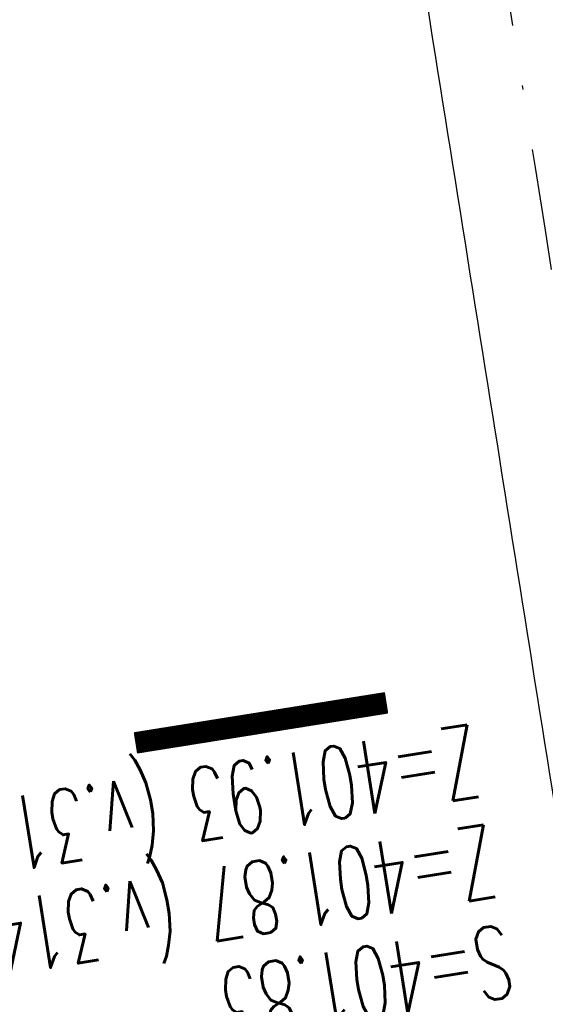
# Model space of a CAD drawing. Extents: x 447882 to 448688, y 437766 to 439043.
# Tile 39 of 50: x 448112 to 448125, y 438904 to 438928. Entities that reach past the tile are written whole.
import ezdxf

# ---------------------------------------------------------------- set-up
doc = ezdxf.new("R2010")
doc.units = 0
doc.header["$LTSCALE"] = 2
doc.header["$MEASUREMENT"] = 0
doc.linetypes.add('AUSGEZOGEN', pattern=[0])
doc.linetypes.add('STRICHPT-X3', pattern=[3, 1.5, -0.75, 0, -0.75])
doc.layers.get('0').update_dxf_attribs({"linetype": 'AUSGEZOGEN'})
for name, color, linetype in [('ACHSE', 250, 'STRICHPT-X3'), ('FBR', 8, 'CONTINUOUS'), ('GEF', 7, 'CONTINUOUS'), ('SCHACHTNR', 6, 'CONTINUOUS'), ('SCHLITZRINNE', 8, 'AUSGEZOGEN')]:
    doc.layers.add(name, color=color, linetype=linetype)
doc.styles.add('ROMANS', font='romans.shx', dxfattribs={"width": 0.8})

# ---------------------------------------------------------------- blocks, each defined once
blk = doc.blocks.new('*X41')
at = {"color": 0}
for p, q in [((75.476, 275.596), (75.966, 276.086)), ((75.476, 275.605), (75.957, 276.086)), ((75.476, 275.614), (75.948, 276.086)), ((75.476, 275.622), (75.939, 276.086)), ((75.476, 275.631), (75.93, 276.086)), ((75.476, 275.64), (75.921, 276.086)), ((75.476, 275.649), (75.913, 276.086)), ((75.476, 275.658), (75.904, 276.086)), ((75.476, 275.667), (75.895, 276.086)), ((75.476, 275.675), (75.886, 276.086)), ((75.476, 275.684), (75.877, 276.086)), ((75.476, 275.693), (75.868, 276.086)), ((75.476, 275.702), (75.86, 276.086)), ((75.476, 275.711), (75.851, 276.086)), ((75.476, 275.72), (75.842, 276.086)), ((75.476, 275.728), (75.833, 276.086)), ((75.476, 275.737), (75.824, 276.086)), ((75.476, 275.746), (75.815, 276.086)), ((75.476, 275.755), (75.807, 276.086)), ((75.476, 275.764), (75.798, 276.086)), ((75.476, 275.773), (75.789, 276.086)), ((75.476, 275.781), (75.78, 276.086)), ((75.476, 275.79), (75.771, 276.086)), ((75.476, 275.799), (75.762, 276.086)), ((75.476, 275.808), (75.754, 276.086)), ((75.476, 275.817), (75.745, 276.086)), ((75.476, 275.826), (75.736, 276.086)), ((75.476, 275.834), (75.727, 276.086)), ((75.476, 275.843), (75.718, 276.086)), ((75.476, 275.852), (75.709, 276.086)), ((75.476, 275.861), (75.7, 276.086)), ((75.476, 275.87), (75.692, 276.086)), ((75.476, 275.879), (75.683, 276.086)), ((75.476, 275.888), (75.674, 276.086)), ((75.476, 275.896), (75.665, 276.086)), ((75.476, 275.905), (75.656, 276.086)), ((75.476, 275.914), (75.647, 276.086)), ((75.476, 275.923), (75.639, 276.086)), ((75.476, 275.932), (75.63, 276.086)), ((75.476, 275.941), (75.621, 276.086)), ((75.476, 275.949), (75.612, 276.086)), ((75.476, 275.958), (75.603, 276.086)), ((75.476, 275.967), (75.594, 276.086)), ((75.476, 275.976), (75.586, 276.086)), ((75.476, 275.985), (75.577, 276.086)), ((75.476, 275.994), (75.568, 276.086)), ((75.476, 276.002), (75.559, 276.086)), ((75.476, 276.011), (75.55, 276.086)), ((75.476, 276.02), (75.541, 276.086)), ((75.476, 276.029), (75.533, 276.086)), ((75.476, 276.038), (75.524, 276.086)), ((75.476, 276.047), (75.515, 276.086)), ((75.476, 276.055), (75.506, 276.086)), ((75.476, 276.064), (75.497, 276.086)), ((75.476, 276.073), (75.488, 276.086)), ((75.476, 275.587), (75.973, 276.084)), ((75.476, 275.578), (75.973, 276.075)), ((75.476, 275.569), (75.973, 276.067)), ((75.476, 275.56), (75.973, 276.058)), ((75.476, 275.552), (75.973, 276.049)), ((75.476, 275.543), (75.973, 276.04)), ((75.476, 275.534), (75.973, 276.031)), ((75.476, 275.525), (75.973, 276.022)), ((75.476, 275.516), (75.973, 276.014)), ((75.476, 275.507), (75.973, 276.005)), ((75.476, 275.499), (75.973, 275.996)), ((75.476, 275.49), (75.973, 275.987)), ((75.476, 275.481), (75.973, 275.978)), ((75.476, 275.472), (75.973, 275.969)), ((75.476, 275.463), (75.973, 275.961)), ((75.476, 275.454), (75.973, 275.952)), ((75.476, 275.446), (75.973, 275.943)), ((75.476, 275.437), (75.973, 275.934)), ((75.476, 275.428), (75.973, 275.925)), ((75.476, 275.419), (75.973, 275.916)), ((75.476, 275.41), (75.973, 275.907)), ((75.476, 275.401), (75.973, 275.899)), ((75.476, 275.393), (75.973, 275.89)), ((75.476, 275.384), (75.973, 275.881)), ((75.476, 275.375), (75.973, 275.872)), ((75.476, 275.366), (75.973, 275.863)), ((75.476, 275.357), (75.973, 275.854)), ((75.476, 275.348), (75.973, 275.846)), ((75.476, 275.34), (75.973, 275.837)), ((75.476, 275.331), (75.973, 275.828)), ((75.476, 275.322), (75.973, 275.819)), ((75.476, 275.313), (75.973, 275.81)), ((75.476, 275.304), (75.973, 275.801)), ((75.476, 275.295), (75.973, 275.793)), ((75.476, 275.286), (75.973, 275.784)), ((75.476, 275.278), (75.973, 275.775)), ((75.476, 275.269), (75.973, 275.766)), ((75.476, 275.26), (75.973, 275.757)), ((75.476, 275.251), (75.973, 275.748)), ((75.476, 275.242), (75.973, 275.74)), ((75.476, 275.233), (75.973, 275.731)), ((75.476, 275.225), (75.973, 275.722)), ((75.476, 275.216), (75.973, 275.713)), ((75.476, 275.207), (75.973, 275.704)), ((75.476, 275.198), (75.973, 275.695)), ((75.476, 275.189), (75.973, 275.687)), ((75.476, 275.18), (75.973, 275.678)), ((75.476, 275.172), (75.973, 275.669)), ((75.476, 275.163), (75.973, 275.66)), ((75.476, 275.154), (75.973, 275.651)), ((75.476, 275.145), (75.973, 275.642)), ((75.476, 275.136), (75.973, 275.633)), ((75.476, 275.127), (75.973, 275.625)), ((75.476, 275.119), (75.973, 275.616)), ((75.476, 275.11), (75.973, 275.607)), ((75.476, 275.101), (75.973, 275.598)), ((75.476, 275.092), (75.973, 275.589)), ((75.476, 275.083), (75.973, 275.58)), ((75.476, 275.074), (75.973, 275.572)), ((75.476, 275.066), (75.973, 275.563)), ((75.476, 275.057), (75.973, 275.554)), ((75.476, 275.048), (75.973, 275.545)), ((75.476, 275.039), (75.973, 275.536)), ((75.476, 275.03), (75.973, 275.527)), ((75.476, 275.021), (75.973, 275.519)), ((75.476, 275.012), (75.973, 275.51)), ((75.476, 275.004), (75.973, 275.501)), ((75.476, 274.995), (75.973, 275.492)), ((75.476, 274.986), (75.973, 275.483)), ((75.476, 274.977), (75.973, 275.474)), ((75.476, 274.968), (75.973, 275.466)), ((75.476, 274.959), (75.973, 275.457)), ((75.476, 274.951), (75.973, 275.448)), ((75.476, 274.942), (75.973, 275.439)), ((75.476, 274.933), (75.973, 275.43)), ((75.476, 274.924), (75.973, 275.421)), ((75.476, 274.915), (75.973, 275.413)), ((75.476, 274.906), (75.973, 275.404)), ((75.476, 274.898), (75.973, 275.395)), ((75.476, 274.889), (75.973, 275.386)), ((75.476, 274.88), (75.973, 275.377)), ((75.476, 274.871), (75.973, 275.368)), ((75.476, 274.862), (75.973, 275.359)), ((75.476, 274.853), (75.973, 275.351)), ((75.476, 274.845), (75.973, 275.342)), ((75.476, 274.836), (75.973, 275.333)), ((75.476, 274.827), (75.973, 275.324)), ((75.476, 274.818), (75.973, 275.315)), ((75.476, 274.809), (75.973, 275.306)), ((75.476, 274.8), (75.973, 275.298)), ((75.476, 274.792), (75.973, 275.289)), ((75.476, 274.783), (75.973, 275.28)), ((75.476, 274.774), (75.973, 275.271)), ((75.476, 274.765), (75.973, 275.262)), ((75.476, 274.756), (75.973, 275.253)), ((75.476, 274.747), (75.973, 275.245)), ((75.476, 274.738), (75.973, 275.236)), ((75.476, 274.73), (75.973, 275.227)), ((75.476, 274.721), (75.973, 275.218)), ((75.476, 274.712), (75.973, 275.209)), ((75.476, 274.703), (75.973, 275.2)), ((75.476, 274.694), (75.973, 275.192)), ((75.476, 274.685), (75.973, 275.183)), ((75.476, 274.677), (75.973, 275.174)), ((75.476, 274.668), (75.973, 275.165)), ((75.476, 274.659), (75.973, 275.156)), ((75.476, 274.65), (75.973, 275.147)), ((75.476, 274.641), (75.973, 275.139)), ((75.476, 274.632), (75.973, 275.13)), ((75.476, 274.624), (75.973, 275.121)), ((75.476, 274.615), (75.973, 275.112)), ((75.476, 274.606), (75.973, 275.103)), ((75.476, 274.597), (75.973, 275.094)), ((75.476, 274.588), (75.973, 275.085)), ((75.476, 274.579), (75.973, 275.077)), ((75.476, 274.571), (75.973, 275.068)), ((75.476, 274.562), (75.973, 275.059)), ((75.476, 274.553), (75.973, 275.05)), ((75.476, 274.544), (75.973, 275.041)), ((75.476, 274.535), (75.973, 275.032)), ((75.476, 274.526), (75.973, 275.024)), ((75.476, 274.518), (75.973, 275.015)), ((75.476, 274.509), (75.973, 275.006)), ((75.476, 274.5), (75.973, 274.997)), ((75.476, 274.491), (75.973, 274.988)), ((75.476, 274.482), (75.973, 274.979)), ((75.476, 274.473), (75.973, 274.971)), ((75.476, 274.464), (75.973, 274.962)), ((75.476, 274.456), (75.973, 274.953)), ((75.476, 274.447), (75.973, 274.944)), ((75.476, 274.438), (75.973, 274.935)), ((75.476, 274.429), (75.973, 274.926)), ((75.476, 274.42), (75.973, 274.918)), ((75.476, 274.411), (75.973, 274.909)), ((75.476, 274.403), (75.973, 274.9)), ((75.476, 274.394), (75.973, 274.891)), ((75.476, 274.385), (75.973, 274.882)), ((75.476, 274.376), (75.973, 274.873)), ((75.476, 274.367), (75.973, 274.865)), ((75.476, 274.358), (75.973, 274.856)), ((75.476, 274.35), (75.973, 274.847)), ((75.476, 274.341), (75.973, 274.838)), ((75.476, 274.332), (75.973, 274.829)), ((75.476, 274.323), (75.973, 274.82)), ((75.476, 274.314), (75.973, 274.811)), ((75.476, 274.305), (75.973, 274.803)), ((75.476, 274.297), (75.973, 274.794)), ((75.476, 274.288), (75.973, 274.785)), ((75.476, 274.279), (75.973, 274.776)), ((75.476, 274.27), (75.973, 274.767)), ((75.476, 274.261), (75.973, 274.758)), ((75.476, 274.252), (75.973, 274.75)), ((75.476, 274.243), (75.973, 274.741)), ((75.476, 274.235), (75.973, 274.732)), ((75.476, 274.226), (75.973, 274.723)), ((75.476, 274.217), (75.973, 274.714)), ((75.476, 274.208), (75.973, 274.705)), ((75.476, 274.199), (75.973, 274.697)), ((75.476, 274.19), (75.973, 274.688)), ((75.476, 274.182), (75.973, 274.679)), ((75.476, 274.173), (75.973, 274.67)), ((75.476, 274.164), (75.973, 274.661)), ((75.476, 274.155), (75.973, 274.652)), ((75.476, 274.146), (75.973, 274.644)), ((75.476, 274.137), (75.973, 274.635)), ((75.476, 274.129), (75.973, 274.626)), ((75.476, 274.12), (75.973, 274.617)), ((75.476, 274.111), (75.973, 274.608)), ((75.476, 274.102), (75.973, 274.599)), ((75.476, 274.093), (75.973, 274.59)), ((75.476, 274.084), (75.973, 274.582)), ((75.476, 274.076), (75.973, 274.573)), ((75.476, 274.067), (75.973, 274.564)), ((75.476, 274.058), (75.973, 274.555)), ((75.476, 274.049), (75.973, 274.546)), ((75.476, 274.04), (75.973, 274.537)), ((75.476, 274.031), (75.973, 274.529)), ((75.476, 274.023), (75.973, 274.52)), ((75.476, 274.014), (75.973, 274.511)), ((75.476, 274.005), (75.973, 274.502)), ((75.476, 273.996), (75.973, 274.493)), ((75.476, 273.987), (75.973, 274.484)), ((75.476, 273.978), (75.973, 274.476)), ((75.476, 273.969), (75.973, 274.467)), ((75.476, 273.961), (75.973, 274.458)), ((75.476, 273.952), (75.973, 274.449)), ((75.476, 273.943), (75.973, 274.44)), ((75.476, 273.934), (75.973, 274.431)), ((75.476, 273.925), (75.973, 274.423)), ((75.476, 273.916), (75.973, 274.414)), ((75.476, 273.908), (75.973, 274.405)), ((75.476, 273.899), (75.973, 274.396)), ((75.476, 273.89), (75.973, 274.387)), ((75.476, 273.881), (75.973, 274.378)), ((75.476, 273.872), (75.973, 274.37)), ((75.476, 273.863), (75.973, 274.361)), ((75.476, 273.855), (75.973, 274.352)), ((75.476, 273.846), (75.973, 274.343)), ((75.476, 273.837), (75.973, 274.334)), ((75.476, 273.828), (75.973, 274.325)), ((75.476, 273.819), (75.973, 274.316)), ((75.476, 273.81), (75.973, 274.308)), ((75.476, 273.802), (75.973, 274.299)), ((75.476, 273.793), (75.973, 274.29)), ((75.476, 273.784), (75.973, 274.281)), ((75.476, 273.775), (75.973, 274.272)), ((75.476, 273.766), (75.973, 274.263)), ((75.476, 273.757), (75.973, 274.255)), ((75.476, 273.749), (75.973, 274.246)), ((75.476, 273.74), (75.973, 274.237)), ((75.476, 273.731), (75.973, 274.228)), ((75.476, 273.722), (75.973, 274.219)), ((75.476, 273.713), (75.973, 274.21)), ((75.476, 273.704), (75.973, 274.202)), ((75.476, 273.695), (75.973, 274.193)), ((75.476, 273.687), (75.973, 274.184)), ((75.476, 273.678), (75.973, 274.175)), ((75.476, 273.669), (75.973, 274.166)), ((75.476, 273.66), (75.973, 274.157)), ((75.476, 273.651), (75.973, 274.149)), ((75.476, 273.642), (75.973, 274.14)), ((75.476, 273.634), (75.973, 274.131)), ((75.476, 273.625), (75.973, 274.122)), ((75.476, 273.616), (75.973, 274.113)), ((75.476, 273.607), (75.973, 274.104)), ((75.476, 273.598), (75.973, 274.096)), ((75.476, 273.589), (75.973, 274.087)), ((75.476, 273.581), (75.973, 274.078)), ((75.476, 273.572), (75.973, 274.069)), ((75.476, 273.563), (75.973, 274.06)), ((75.476, 273.554), (75.973, 274.051)), ((75.476, 273.545), (75.973, 274.042)), ((75.476, 273.536), (75.973, 274.034)), ((75.476, 273.528), (75.973, 274.025)), ((75.476, 273.519), (75.973, 274.016)), ((75.476, 273.51), (75.973, 274.007)), ((75.476, 273.501), (75.973, 273.998)), ((75.476, 273.492), (75.973, 273.989)), ((75.476, 273.483), (75.973, 273.981)), ((75.476, 273.475), (75.973, 273.972)), ((75.476, 273.466), (75.973, 273.963)), ((75.476, 273.457), (75.973, 273.954)), ((75.476, 273.448), (75.973, 273.945)), ((75.476, 273.439), (75.973, 273.936)), ((75.476, 273.43), (75.973, 273.928)), ((75.476, 273.421), (75.973, 273.919)), ((75.476, 273.413), (75.973, 273.91)), ((75.476, 273.404), (75.973, 273.901)), ((75.476, 273.395), (75.973, 273.892)), ((75.476, 273.386), (75.973, 273.883)), ((75.476, 273.377), (75.973, 273.875)), ((75.476, 273.368), (75.973, 273.866)), ((75.476, 273.36), (75.973, 273.857)), ((75.476, 273.351), (75.973, 273.848)), ((75.476, 273.342), (75.973, 273.839)), ((75.476, 273.333), (75.973, 273.83)), ((75.476, 273.324), (75.973, 273.822)), ((75.476, 273.315), (75.973, 273.813)), ((75.476, 273.307), (75.973, 273.804)), ((75.476, 273.298), (75.973, 273.795)), ((75.476, 273.289), (75.973, 273.786)), ((75.476, 273.28), (75.973, 273.777)), ((75.476, 273.271), (75.973, 273.768)), ((75.476, 273.262), (75.973, 273.76)), ((75.476, 273.254), (75.973, 273.751)), ((75.476, 273.245), (75.973, 273.742)), ((75.476, 273.236), (75.973, 273.733)), ((75.476, 273.227), (75.973, 273.724)), ((75.476, 273.218), (75.973, 273.715)), ((75.476, 273.209), (75.973, 273.707)), ((75.476, 273.201), (75.973, 273.698)), ((75.476, 273.192), (75.973, 273.689)), ((75.476, 273.183), (75.973, 273.68)), ((75.476, 273.174), (75.973, 273.671)), ((75.476, 273.165), (75.973, 273.662)), ((75.476, 273.156), (75.973, 273.654)), ((75.476, 273.147), (75.973, 273.645)), ((75.476, 273.139), (75.973, 273.636)), ((75.476, 273.13), (75.973, 273.627)), ((75.476, 273.121), (75.973, 273.618)), ((75.476, 273.112), (75.973, 273.609)), ((75.476, 273.103), (75.973, 273.601)), ((75.476, 273.094), (75.973, 273.592)), ((75.476, 273.086), (75.973, 273.583)), ((75.476, 273.077), (75.973, 273.574)), ((75.476, 273.068), (75.973, 273.565)), ((75.476, 273.059), (75.973, 273.556)), ((75.476, 273.05), (75.973, 273.548)), ((75.476, 273.041), (75.973, 273.539)), ((75.476, 273.033), (75.973, 273.53)), ((75.476, 273.024), (75.973, 273.521)), ((75.476, 273.015), (75.973, 273.512)), ((75.476, 273.006), (75.973, 273.503)), ((75.476, 272.997), (75.973, 273.494)), ((75.476, 272.988), (75.973, 273.486)), ((75.476, 272.98), (75.973, 273.477)), ((75.476, 272.971), (75.973, 273.468)), ((75.476, 272.962), (75.973, 273.459)), ((75.476, 272.953), (75.973, 273.45)), ((75.476, 272.944), (75.973, 273.441)), ((75.476, 272.935), (75.973, 273.433)), ((75.476, 272.927), (75.973, 273.424)), ((75.476, 272.918), (75.973, 273.415)), ((75.476, 272.909), (75.973, 273.406)), ((75.476, 272.9), (75.973, 273.397)), ((75.476, 272.891), (75.973, 273.388)), ((75.476, 272.882), (75.973, 273.38)), ((75.476, 272.873), (75.973, 273.371)), ((75.476, 272.865), (75.973, 273.362)), ((75.476, 272.856), (75.973, 273.353)), ((75.476, 272.847), (75.973, 273.344)), ((75.476, 272.838), (75.973, 273.335)), ((75.476, 272.829), (75.973, 273.327)), ((75.476, 272.82), (75.973, 273.318)), ((75.476, 272.812), (75.973, 273.309)), ((75.476, 272.803), (75.973, 273.3)), ((75.476, 272.794), (75.973, 273.291)), ((75.476, 272.785), (75.973, 273.282)), ((75.476, 272.776), (75.973, 273.274)), ((75.476, 272.767), (75.973, 273.265)), ((75.476, 272.759), (75.973, 273.256)), ((75.476, 272.75), (75.973, 273.247)), ((75.476, 272.741), (75.973, 273.238)), ((75.476, 272.732), (75.973, 273.229)), ((75.476, 272.723), (75.973, 273.22)), ((75.476, 272.714), (75.973, 273.212)), ((75.476, 272.706), (75.973, 273.203)), ((75.476, 272.697), (75.973, 273.194)), ((75.476, 272.688), (75.973, 273.185)), ((75.476, 272.679), (75.973, 273.176)), ((75.476, 272.67), (75.973, 273.167)), ((75.476, 272.661), (75.973, 273.159)), ((75.476, 272.653), (75.973, 273.15)), ((75.476, 272.644), (75.973, 273.141)), ((75.476, 272.635), (75.973, 273.132)), ((75.476, 272.626), (75.973, 273.123)), ((75.476, 272.617), (75.973, 273.114)), ((75.476, 272.608), (75.973, 273.106)), ((75.476, 272.599), (75.973, 273.097)), ((75.476, 272.591), (75.973, 273.088)), ((75.476, 272.582), (75.973, 273.079)), ((75.476, 272.573), (75.973, 273.07)), ((75.476, 272.564), (75.973, 273.061)), ((75.476, 272.555), (75.973, 273.053)), ((75.476, 272.546), (75.973, 273.044)), ((75.476, 272.538), (75.973, 273.035)), ((75.476, 272.529), (75.973, 273.026)), ((75.476, 272.52), (75.973, 273.017)), ((75.476, 272.511), (75.973, 273.008)), ((75.476, 272.502), (75.973, 273)), ((75.476, 272.493), (75.973, 272.991)), ((75.476, 272.485), (75.973, 272.982)), ((75.476, 272.476), (75.973, 272.973)), ((75.476, 272.467), (75.973, 272.964)), ((75.476, 272.458), (75.973, 272.955)), ((75.476, 272.449), (75.973, 272.946)), ((75.476, 272.44), (75.973, 272.938)), ((75.476, 272.432), (75.973, 272.929)), ((75.476, 272.423), (75.973, 272.92)), ((75.476, 272.414), (75.973, 272.911)), ((75.476, 272.405), (75.973, 272.902)), ((75.476, 272.396), (75.973, 272.893)), ((75.476, 272.387), (75.973, 272.885)), ((75.476, 272.379), (75.973, 272.876)), ((75.476, 272.37), (75.973, 272.867)), ((75.476, 272.361), (75.973, 272.858)), ((75.476, 272.352), (75.973, 272.849)), ((75.476, 272.343), (75.973, 272.84)), ((75.476, 272.334), (75.973, 272.832)), ((75.476, 272.325), (75.973, 272.823)), ((75.476, 272.317), (75.973, 272.814)), ((75.476, 272.308), (75.973, 272.805)), ((75.476, 272.299), (75.973, 272.796)), ((75.476, 272.29), (75.973, 272.787)), ((75.476, 272.281), (75.973, 272.779)), ((75.476, 272.272), (75.973, 272.77)), ((75.476, 272.264), (75.973, 272.761)), ((75.476, 272.255), (75.973, 272.752)), ((75.476, 272.246), (75.973, 272.743)), ((75.476, 272.237), (75.973, 272.734)), ((75.476, 272.228), (75.973, 272.726)), ((75.476, 272.219), (75.973, 272.717)), ((75.476, 272.211), (75.973, 272.708)), ((75.476, 272.202), (75.973, 272.699)), ((75.476, 272.193), (75.973, 272.69)), ((75.476, 272.184), (75.973, 272.681)), ((75.476, 272.175), (75.973, 272.672)), ((75.476, 272.166), (75.973, 272.664)), ((75.476, 272.158), (75.973, 272.655)), ((75.476, 272.149), (75.973, 272.646)), ((75.476, 272.14), (75.973, 272.637)), ((75.476, 272.131), (75.973, 272.628)), ((75.476, 272.122), (75.973, 272.619)), ((75.476, 272.113), (75.973, 272.611)), ((75.476, 272.104), (75.973, 272.602)), ((75.476, 272.096), (75.973, 272.593)), ((75.476, 272.087), (75.973, 272.584)), ((75.476, 272.078), (75.973, 272.575)), ((75.476, 272.069), (75.973, 272.566)), ((75.476, 272.06), (75.973, 272.558)), ((75.476, 272.051), (75.973, 272.549)), ((75.476, 272.043), (75.973, 272.54)), ((75.476, 272.034), (75.973, 272.531)), ((75.476, 272.025), (75.973, 272.522)), ((75.476, 272.016), (75.973, 272.513)), ((75.476, 272.007), (75.973, 272.505)), ((75.476, 271.998), (75.973, 272.496)), ((75.476, 271.99), (75.973, 272.487)), ((75.476, 271.981), (75.973, 272.478)), ((75.476, 271.972), (75.973, 272.469)), ((75.476, 271.963), (75.973, 272.46)), ((75.476, 271.954), (75.973, 272.452)), ((75.476, 271.945), (75.973, 272.443)), ((75.476, 271.937), (75.973, 272.434)), ((75.476, 271.928), (75.973, 272.425)), ((75.476, 271.919), (75.973, 272.416)), ((75.476, 271.91), (75.973, 272.407)), ((75.476, 271.901), (75.973, 272.398)), ((75.476, 271.892), (75.973, 272.39)), ((75.476, 271.884), (75.973, 272.381)), ((75.476, 271.875), (75.973, 272.372)), ((75.476, 271.866), (75.973, 272.363)), ((75.476, 271.857), (75.973, 272.354)), ((75.476, 271.848), (75.973, 272.345)), ((75.476, 271.839), (75.973, 272.337)), ((75.476, 271.83), (75.973, 272.328)), ((75.476, 271.822), (75.973, 272.319)), ((75.476, 271.813), (75.973, 272.31)), ((75.476, 271.804), (75.973, 272.301)), ((75.476, 271.795), (75.973, 272.292)), ((75.476, 271.786), (75.973, 272.284)), ((75.476, 271.777), (75.973, 272.275)), ((75.476, 271.769), (75.973, 272.266)), ((75.476, 271.76), (75.973, 272.257)), ((75.476, 271.751), (75.973, 272.248)), ((75.476, 271.742), (75.973, 272.239)), ((75.476, 271.733), (75.973, 272.231)), ((75.476, 271.724), (75.973, 272.222)), ((75.476, 271.716), (75.973, 272.213)), ((75.476, 271.707), (75.973, 272.204)), ((75.476, 271.698), (75.973, 272.195)), ((75.476, 271.689), (75.973, 272.186)), ((75.476, 271.68), (75.973, 272.177)), ((75.476, 271.671), (75.973, 272.169)), ((75.476, 271.663), (75.973, 272.16)), ((75.476, 271.654), (75.973, 272.151)), ((75.476, 271.645), (75.973, 272.142)), ((75.476, 271.636), (75.973, 272.133)), ((75.476, 271.627), (75.973, 272.124)), ((75.476, 271.618), (75.973, 272.116)), ((75.476, 271.61), (75.973, 272.107)), ((75.476, 271.601), (75.973, 272.098)), ((75.476, 271.592), (75.973, 272.089)), ((75.476, 271.583), (75.973, 272.08)), ((75.476, 271.574), (75.973, 272.071)), ((75.476, 271.565), (75.973, 272.063)), ((75.476, 271.556), (75.973, 272.054)), ((75.476, 271.548), (75.973, 272.045)), ((75.476, 271.539), (75.973, 272.036)), ((75.476, 271.53), (75.973, 272.027)), ((75.476, 271.521), (75.973, 272.018)), ((75.476, 271.512), (75.973, 272.01)), ((75.476, 271.503), (75.973, 272.001)), ((75.476, 271.495), (75.973, 271.992)), ((75.476, 271.486), (75.973, 271.983)), ((75.476, 271.477), (75.973, 271.974)), ((75.476, 271.468), (75.973, 271.965)), ((75.476, 271.459), (75.973, 271.957)), ((75.476, 271.45), (75.973, 271.948)), ((75.476, 271.442), (75.973, 271.939)), ((75.476, 271.433), (75.973, 271.93)), ((75.476, 271.424), (75.973, 271.921)), ((75.476, 271.415), (75.973, 271.912)), ((75.476, 271.406), (75.973, 271.903)), ((75.476, 271.397), (75.973, 271.895)), ((75.476, 271.389), (75.973, 271.886)), ((75.476, 271.38), (75.973, 271.877)), ((75.476, 271.371), (75.973, 271.868)), ((75.476, 271.362), (75.973, 271.859)), ((75.476, 271.353), (75.973, 271.85)), ((75.476, 271.344), (75.973, 271.842)), ((75.476, 271.336), (75.973, 271.833)), ((75.476, 271.327), (75.973, 271.824)), ((75.476, 271.318), (75.973, 271.815)), ((75.476, 271.309), (75.973, 271.806)), ((75.476, 271.3), (75.973, 271.797)), ((75.476, 271.291), (75.973, 271.789)), ((75.476, 271.282), (75.973, 271.78)), ((75.476, 271.274), (75.973, 271.771)), ((75.476, 271.265), (75.973, 271.762)), ((75.476, 271.256), (75.973, 271.753)), ((75.476, 271.247), (75.973, 271.744)), ((75.476, 271.238), (75.973, 271.736)), ((75.476, 271.229), (75.973, 271.727)), ((75.476, 271.221), (75.973, 271.718)), ((75.476, 271.212), (75.973, 271.709)), ((75.476, 271.203), (75.973, 271.7)), ((75.476, 271.194), (75.973, 271.691)), ((75.476, 271.185), (75.973, 271.683)), ((75.476, 271.176), (75.973, 271.674)), ((75.476, 271.168), (75.973, 271.665)), ((75.476, 271.159), (75.973, 271.656)), ((75.476, 271.15), (75.973, 271.647)), ((75.476, 271.141), (75.973, 271.638)), ((75.476, 271.132), (75.973, 271.629)), ((75.476, 271.123), (75.973, 271.621)), ((75.476, 271.115), (75.973, 271.612)), ((75.476, 271.106), (75.973, 271.603)), ((75.476, 271.097), (75.973, 271.594)), ((75.476, 271.088), (75.973, 271.585)), ((75.476, 271.079), (75.973, 271.576)), ((75.476, 271.07), (75.973, 271.568)), ((75.476, 271.062), (75.973, 271.559)), ((75.476, 271.053), (75.973, 271.55)), ((75.476, 271.044), (75.973, 271.541)), ((75.476, 271.035), (75.973, 271.532)), ((75.476, 271.026), (75.973, 271.523)), ((75.476, 271.017), (75.973, 271.515)), ((75.476, 271.008), (75.973, 271.506)), ((75.476, 271), (75.973, 271.497)), ((75.476, 270.991), (75.973, 271.488)), ((75.476, 270.982), (75.973, 271.479)), ((75.476, 270.973), (75.973, 271.47)), ((75.476, 270.964), (75.973, 271.462)), ((75.476, 270.955), (75.973, 271.453)), ((75.476, 270.947), (75.973, 271.444)), ((75.476, 270.938), (75.973, 271.435)), ((75.476, 270.929), (75.973, 271.426)), ((75.476, 270.92), (75.973, 271.417)), ((75.476, 270.911), (75.973, 271.409)), ((75.476, 270.902), (75.973, 271.4)), ((75.476, 270.894), (75.973, 271.391)), ((75.476, 270.885), (75.973, 271.382)), ((75.476, 270.876), (75.973, 271.373)), ((75.476, 270.867), (75.973, 271.364)), ((75.476, 270.858), (75.973, 271.355)), ((75.476, 270.849), (75.973, 271.347)), ((75.476, 270.841), (75.973, 271.338)), ((75.476, 270.832), (75.973, 271.329)), ((75.476, 270.823), (75.973, 271.32)), ((75.476, 270.814), (75.973, 271.311)), ((75.476, 270.805), (75.973, 271.302)), ((75.476, 270.796), (75.973, 271.294)), ((75.476, 270.788), (75.973, 271.285)), ((75.476, 270.779), (75.973, 271.276)), ((75.476, 270.77), (75.973, 271.267)), ((75.476, 270.761), (75.973, 271.258)), ((75.476, 270.752), (75.973, 271.249)), ((75.476, 270.743), (75.973, 271.241)), ((75.476, 270.734), (75.973, 271.232)), ((75.476, 270.726), (75.973, 271.223)), ((75.476, 270.717), (75.973, 271.214)), ((75.476, 270.708), (75.973, 271.205)), ((75.476, 270.699), (75.973, 271.196)), ((75.476, 270.69), (75.973, 271.188)), ((75.476, 270.681), (75.973, 271.179)), ((75.476, 270.673), (75.973, 271.17)), ((75.476, 270.664), (75.973, 271.161)), ((75.476, 270.655), (75.973, 271.152)), ((75.476, 270.646), (75.973, 271.143)), ((75.476, 270.637), (75.973, 271.135)), ((75.476, 270.628), (75.973, 271.126)), ((75.476, 270.62), (75.973, 271.117)), ((75.476, 270.611), (75.973, 271.108)), ((75.476, 270.602), (75.973, 271.099)), ((75.476, 270.593), (75.973, 271.09)), ((75.476, 270.584), (75.973, 271.081)), ((75.476, 270.575), (75.973, 271.073)), ((75.476, 270.567), (75.973, 271.064)), ((75.476, 270.558), (75.973, 271.055)), ((75.476, 270.549), (75.973, 271.046)), ((75.476, 270.54), (75.973, 271.037)), ((75.476, 270.531), (75.973, 271.028)), ((75.476, 270.522), (75.973, 271.02)), ((75.476, 270.514), (75.973, 271.011)), ((75.476, 270.505), (75.973, 271.002)), ((75.476, 270.496), (75.973, 270.993)), ((75.476, 270.487), (75.973, 270.984)), ((75.476, 270.478), (75.973, 270.975)), ((75.476, 270.469), (75.973, 270.967)), ((75.476, 270.46), (75.973, 270.958)), ((75.476, 270.452), (75.973, 270.949)), ((75.476, 270.443), (75.973, 270.94)), ((75.476, 270.434), (75.973, 270.931)), ((75.476, 270.425), (75.973, 270.922)), ((75.476, 270.416), (75.973, 270.914)), ((75.476, 270.407), (75.973, 270.905)), ((75.476, 270.399), (75.973, 270.896)), ((75.476, 270.39), (75.973, 270.887)), ((75.476, 270.381), (75.973, 270.878)), ((75.476, 270.372), (75.973, 270.869)), ((75.476, 270.363), (75.973, 270.861)), ((75.476, 270.354), (75.973, 270.852)), ((75.476, 270.346), (75.973, 270.843)), ((75.476, 270.337), (75.973, 270.834)), ((75.476, 270.328), (75.973, 270.825)), ((75.476, 270.319), (75.973, 270.816)), ((75.476, 270.31), (75.973, 270.807)), ((75.476, 270.301), (75.973, 270.799)), ((75.476, 270.293), (75.973, 270.79)), ((75.476, 270.284), (75.973, 270.781)), ((75.476, 270.275), (75.973, 270.772)), ((75.476, 270.266), (75.973, 270.763)), ((75.476, 270.257), (75.973, 270.754)), ((75.476, 270.248), (75.973, 270.746)), ((75.476, 270.24), (75.973, 270.737)), ((75.476, 270.231), (75.973, 270.728)), ((75.476, 270.222), (75.973, 270.719)), ((75.476, 270.213), (75.973, 270.71)), ((75.476, 270.204), (75.973, 270.701)), ((75.476, 270.195), (75.973, 270.693)), ((75.476, 270.186), (75.973, 270.684)), ((75.476, 270.178), (75.973, 270.675)), ((75.476, 270.169), (75.973, 270.666)), ((75.476, 270.16), (75.973, 270.657)), ((75.476, 270.151), (75.973, 270.648)), ((75.476, 270.142), (75.973, 270.64)), ((75.476, 270.133), (75.973, 270.631)), ((75.476, 270.125), (75.973, 270.622)), ((75.476, 270.116), (75.973, 270.613)), ((75.476, 270.107), (75.973, 270.604)), ((75.476, 270.098), (75.973, 270.595)), ((75.476, 270.089), (75.973, 270.587)), ((75.476, 270.08), (75.973, 270.578)), ((75.476, 270.072), (75.973, 270.569)), ((75.476, 270.063), (75.973, 270.56)), ((75.476, 270.054), (75.973, 270.551)), ((75.476, 270.045), (75.973, 270.542)), ((75.476, 270.036), (75.973, 270.533)), ((75.476, 270.027), (75.973, 270.525)), ((75.476, 270.019), (75.973, 270.516)), ((75.476, 270.01), (75.973, 270.507)), ((75.476, 270.001), (75.973, 270.498)), ((75.476, 269.992), (75.973, 270.489)), ((75.476, 269.983), (75.973, 270.48)), ((75.476, 269.974), (75.973, 270.472)), ((75.476, 269.966), (75.973, 270.463)), ((75.476, 269.957), (75.973, 270.454)), ((75.476, 269.948), (75.973, 270.445)), ((75.476, 269.939), (75.973, 270.436)), ((75.476, 269.93), (75.973, 270.427)), ((75.476, 269.921), (75.973, 270.419)), ((75.476, 269.912), (75.973, 270.41)), ((75.476, 269.904), (75.973, 270.401)), ((75.476, 269.895), (75.973, 270.392)), ((75.476, 269.886), (75.973, 270.383)), ((75.476, 269.877), (75.973, 270.374)), ((75.476, 269.868), (75.973, 270.366)), ((75.476, 269.859), (75.973, 270.357)), ((75.476, 269.851), (75.973, 270.348)), ((75.476, 269.833), (75.973, 270.33)), ((75.488, 269.836), (75.973, 270.321)), ((75.496, 269.836), (75.973, 270.313)), ((75.505, 269.836), (75.973, 270.304)), ((75.514, 269.836), (75.973, 270.295)), ((75.523, 269.836), (75.973, 270.286)), ((75.532, 269.836), (75.973, 270.277)), ((75.541, 269.836), (75.973, 270.268)), ((75.549, 269.836), (75.973, 270.259)), ((75.558, 269.836), (75.973, 270.251)), ((75.567, 269.836), (75.973, 270.242)), ((75.576, 269.836), (75.973, 270.233)), ((75.585, 269.836), (75.973, 270.224)), ((75.594, 269.836), (75.973, 270.215)), ((75.602, 269.836), (75.973, 270.206)), ((75.611, 269.836), (75.973, 270.198)), ((75.62, 269.836), (75.973, 270.189)), ((75.629, 269.836), (75.973, 270.18)), ((75.638, 269.836), (75.973, 270.171)), ((75.647, 269.836), (75.973, 270.162)), ((75.655, 269.836), (75.973, 270.153)), ((75.664, 269.836), (75.973, 270.145)), ((75.673, 269.836), (75.973, 270.136)), ((75.682, 269.836), (75.973, 270.127)), ((75.691, 269.836), (75.973, 270.118)), ((75.7, 269.836), (75.973, 270.109)), ((75.709, 269.836), (75.973, 270.1)), ((75.717, 269.836), (75.973, 270.092)), ((75.726, 269.836), (75.973, 270.083)), ((75.735, 269.836), (75.973, 270.074)), ((75.744, 269.836), (75.973, 270.065)), ((75.753, 269.836), (75.973, 270.056)), ((75.762, 269.836), (75.973, 270.047)), ((75.77, 269.836), (75.973, 270.038)), ((75.779, 269.836), (75.973, 270.03)), ((75.788, 269.836), (75.973, 270.021)), ((75.797, 269.836), (75.973, 270.012)), ((75.806, 269.836), (75.973, 270.003)), ((75.815, 269.836), (75.973, 269.994)), ((75.823, 269.836), (75.973, 269.985)), ((75.832, 269.836), (75.973, 269.977)), ((75.841, 269.836), (75.973, 269.968)), ((75.85, 269.836), (75.973, 269.959)), ((75.859, 269.836), (75.973, 269.95)), ((75.868, 269.836), (75.973, 269.941)), ((75.876, 269.836), (75.973, 269.932)), ((75.885, 269.836), (75.973, 269.924)), ((75.894, 269.836), (75.973, 269.915)), ((75.903, 269.836), (75.973, 269.906)), ((75.912, 269.836), (75.973, 269.897)), ((75.921, 269.836), (75.973, 269.888)), ((75.93, 269.836), (75.973, 269.879)), ((75.938, 269.836), (75.973, 269.871)), ((75.947, 269.836), (75.973, 269.862)), ((75.956, 269.836), (75.973, 269.853)), ((75.965, 269.836), (75.973, 269.844))]:
    blk.add_line(p, q, dxfattribs=at)
blk = doc.blocks.new('NUGEF')
blk.add_lwpolyline([(0.511, -0.007), (0.511, 6.243), (0.014, 6.243), (0.014, -0.007)], close=True)
blk.add_blockref('*X41', (-75.462, -269.843))

msp = doc.modelspace()

# ---------------------------------------------------------------- hatches: boundary and pattern name
at = {"layer": 'SCHLITZRINNE'}
h = msp.add_hatch(dxfattribs=at)
h.set_pattern_fill('_USER', color=256, scale=1.5, angle=45, style=0, pattern_type=0)
h.set_pattern_definition([(324.8574, (448134.7023, 438851.6164), (0.86342, 1.226583), [])])
edge = h.paths.add_edge_path()
edge.add_line((448125.443, 438906.454), (448125.936, 438906.533))
edge.add_line((448125.936, 438906.533), (448126.04, 438905.88))
edge.add_arc((261507.524, 409202.339), 188967.645, 9.03995391, 9.04374407, ccw=False)
edge.add_line((448128.005, 438893.535), (448131.933, 438868.846))
edge.add_line((448131.933, 438868.846), (448133.254, 438860.539))
edge.add_arc((449371.197, 439057.494), 1253.513, 189.039943, 189.277818)
edge.add_arc((454072.816, 439825.545), 6017.453, 189.2778182, 189.3863877)
edge.add_arc((449284.377, 439033.993), 1164.031, 189.386388, 189.87641)
edge.add_arc((450764.431, 439291.676), 2666.349, 189.87641, 190.200181)
edge.add_arc((449881.193, 439132.753), 1768.927, 190.200181, 190.588964)
edge.add_arc((450188.848, 439190.268), 2081.912, 190.588964, 190.947332)
edge.add_arc((450096.336, 439172.374), 1987.685, 190.947332, 191.307685)
edge.add_arc((450103.529, 439173.812), 1995.02, 191.307685, 191.667375)
edge.add_arc((450113.912, 439175.956), 2005.623, 191.667375, 192.024165)
edge.add_arc((450128.354, 439179.032), 2020.389, 192.024165, 192.37965)
edge.add_arc((450121.636, 439177.558), 2013.511, 192.37965, 192.73712)
edge.add_arc((450090.705, 439170.566), 1981.8, 192.73712, 193.097438)
edge.add_arc((450089.716, 439170.336), 1980.784, 193.097438, 193.45758)
edge.add_arc((450128.145, 439179.532), 2020.298, 193.45758, 193.814181)
edge.add_arc((450131.046, 439180.245), 2023.285, 193.814181, 194.170205)
edge.add_arc((450093.866, 439170.858), 1984.938, 194.170205, 194.529652)
edge.add_arc((450094.254, 439170.958), 1985.339, 194.529652, 194.889491)
edge.add_arc((450121.506, 439178.204), 2013.538, 194.889491, 195.246802)
edge.add_arc((450124.649, 439179.061), 2016.795, 195.246802, 195.602873)
edge.add_arc((450111.382, 439175.356), 2003.021, 195.602873, 195.960167)
edge.add_arc((450101.557, 439172.546), 1992.802, 195.960167, 196.3197)
edge.add_arc((450106.363, 439173.953), 1997.81, 196.3197, 196.678782)
edge.add_arc((450107.837, 439174.395), 1999.349, 196.678782, 197.03752)
edge.add_arc((450104.436, 439173.352), 1995.791, 197.03752, 197.396578)
edge.add_arc((450113.998, 439176.348), 2005.812, 197.396578, 197.753665)
edge.add_arc((450121.006, 439178.592), 2013.17, 197.753665, 198.110098)
edge.add_arc((450117.03, 439177.292), 2008.988, 198.110098, 198.467563)
edge.add_arc((450103.872, 439172.898), 1995.115, 198.467563, 198.826268)
edge.add_arc((450099.455, 439171.391), 1990.448, 198.826268, 199.185784)
edge.add_arc((450113.542, 439176.293), 2005.364, 199.185784, 199.54396)
edge.add_arc((450116.79, 439177.446), 2008.81, 199.54396, 199.90126)
edge.add_arc((450108.06, 439174.286), 1999.526, 199.90126, 200.259389)
edge.add_arc((450108.407, 439174.414), 1999.896, 200.259389, 200.617742)
edge.add_arc((450110.76, 439175.299), 2002.409, 200.617742, 200.975871)
edge.add_arc((450111.887, 439175.731), 2003.616, 200.975871, 201.333691)
edge.add_arc((450111.742, 439175.674), 2003.46, 201.333691, 201.691524)
edge.add_arc((450110.583, 439175.213), 2002.213, 201.691524, 202.04953)
edge.add_arc((450111.609, 439175.629), 2003.32, 202.04953, 202.407437)
edge.add_arc((450109.603, 439174.802), 2001.151, 202.407437, 202.765839)
edge.add_arc((450106.414, 439173.464), 1997.693, 202.765839, 203.100071)
edge.add_line((448125.443, 438906.454), (448125.547, 438905.801))
edge.add_arc((261507.369, 409202.315), 188967.302, 9.03995391, 9.04374407, ccw=False)
edge.add_line((448127.511, 438893.456), (448131.439, 438868.767))
edge.add_line((448131.439, 438868.767), (448132.715, 438860.746))
h = msp.add_hatch(dxfattribs=at)
h.set_pattern_fill('_USER', color=256, scale=1.5, angle=45, style=0, pattern_type=0)
h.set_pattern_definition([(326.72764, (448148.0771, 438778.445), (0.822929, 1.254108), [])])
edge = h.paths.add_edge_path()
edge.add_line((448125.936, 438906.533), (448126.04, 438905.88))
edge.add_arc((261507.524, 409202.339), 188967.645, 9.03995391, 9.04374407, ccw=False)
edge.add_line((448128.005, 438893.535), (448131.933, 438868.846))
edge.add_line((448131.933, 438868.846), (448133.254, 438860.539))
edge.add_arc((449371.197, 439057.494), 1253.513, 189.039943, 189.277818)
edge.add_arc((454072.816, 439825.545), 6017.453, 189.2778182, 189.3863877)
edge.add_arc((449284.377, 439033.993), 1164.031, 189.386388, 189.87641)
edge.add_arc((450764.431, 439291.676), 2666.349, 189.87641, 190.200181)
edge.add_arc((449881.193, 439132.753), 1768.927, 190.200181, 190.588964)
edge.add_arc((450188.848, 439190.268), 2081.912, 190.588964, 190.947332)
edge.add_arc((450096.336, 439172.374), 1987.685, 190.947332, 191.307685)
edge.add_arc((450103.529, 439173.812), 1995.02, 191.307685, 191.667375)
edge.add_arc((450113.912, 439175.956), 2005.623, 191.667375, 192.024165)
edge.add_arc((450128.354, 439179.032), 2020.389, 192.024165, 192.37965)
edge.add_arc((450121.636, 439177.558), 2013.511, 192.37965, 192.73712)
edge.add_arc((450090.705, 439170.566), 1981.8, 192.73712, 193.097438)
edge.add_arc((450089.716, 439170.336), 1980.784, 193.097438, 193.45758)
edge.add_arc((450128.145, 439179.532), 2020.298, 193.45758, 193.814181)
edge.add_arc((450131.046, 439180.245), 2023.285, 193.814181, 194.170205)
edge.add_arc((450093.866, 439170.858), 1984.938, 194.170205, 194.529652)
edge.add_arc((450094.254, 439170.958), 1985.339, 194.529652, 194.889491)
edge.add_arc((450121.506, 439178.204), 2013.538, 194.889491, 195.246802)
edge.add_arc((450124.649, 439179.061), 2016.795, 195.246802, 195.602873)
edge.add_arc((450111.382, 439175.356), 2003.021, 195.602873, 195.960167)
edge.add_arc((450101.557, 439172.546), 1992.802, 195.960167, 196.3197)
edge.add_arc((450106.363, 439173.953), 1997.81, 196.3197, 196.678782)
edge.add_arc((450107.837, 439174.395), 1999.349, 196.678782, 197.03752)
edge.add_arc((450104.436, 439173.352), 1995.791, 197.03752, 197.396578)
edge.add_arc((450113.998, 439176.348), 2005.812, 197.396578, 197.753665)
edge.add_arc((450121.006, 439178.592), 2013.17, 197.753665, 198.110098)
edge.add_arc((450117.03, 439177.292), 2008.988, 198.110098, 198.467563)
edge.add_arc((450103.872, 439172.898), 1995.115, 198.467563, 198.826268)
edge.add_arc((450099.455, 439171.391), 1990.448, 198.826268, 199.185784)
edge.add_arc((450113.542, 439176.293), 2005.364, 199.185784, 199.54396)
edge.add_arc((450116.79, 439177.446), 2008.81, 199.54396, 199.90126)
edge.add_arc((450108.06, 439174.286), 1999.526, 199.90126, 200.259389)
edge.add_arc((450108.407, 439174.414), 1999.896, 200.259389, 200.617742)
edge.add_arc((450110.76, 439175.299), 2002.409, 200.617742, 200.975871)
edge.add_arc((450111.887, 439175.731), 2003.616, 200.975871, 201.333691)
edge.add_arc((450111.742, 439175.674), 2003.46, 201.333691, 201.691524)
edge.add_arc((450110.583, 439175.213), 2002.213, 201.691524, 202.04953)
edge.add_arc((450111.609, 439175.629), 2003.32, 202.04953, 202.407437)
edge.add_arc((450109.603, 439174.802), 2001.151, 202.407437, 202.765839)
edge.add_arc((450106.414, 439173.464), 1997.693, 202.765839, 203.100071)
edge.add_arc((450188.848, 439190.268), 2082.412, 190.799627, 190.947332)
edge.add_arc((450096.336, 439172.374), 1988.185, 190.947332, 191.307685)
edge.add_arc((450103.529, 439173.812), 1995.52, 191.307685, 191.667375)
edge.add_arc((450113.912, 439175.956), 2006.123, 191.667375, 192.024165)
edge.add_arc((450128.354, 439179.032), 2020.889, 192.024165, 192.37965)
edge.add_arc((450121.636, 439177.558), 2014.011, 192.37965, 192.469296)
h = msp.add_hatch(dxfattribs=at)
h.set_pattern_fill('_USER', color=256, scale=1.5, angle=45, style=0, pattern_type=0)
h.set_pattern_definition([(328.16104, (448159.8269, 438724.2048), (0.7913003, 1.274301), [])])
edge = h.paths.add_edge_path()
edge.add_line((448125.936, 438906.533), (448126.04, 438905.88))
edge.add_arc((261507.524, 409202.339), 188967.645, 9.03995391, 9.04374407, ccw=False)
edge.add_line((448128.005, 438893.535), (448131.933, 438868.846))
edge.add_line((448131.933, 438868.846), (448133.254, 438860.539))
edge.add_arc((449371.197, 439057.494), 1253.513, 189.039943, 189.277818)
edge.add_arc((454072.816, 439825.545), 6017.453, 189.2778182, 189.3863877)
edge.add_arc((449284.377, 439033.993), 1164.031, 189.386388, 189.87641)
edge.add_arc((450764.431, 439291.676), 2666.349, 189.87641, 190.200181)
edge.add_arc((449881.193, 439132.753), 1768.927, 190.200181, 190.588964)
edge.add_arc((450188.848, 439190.268), 2081.912, 190.588964, 190.947332)
edge.add_arc((450096.336, 439172.374), 1987.685, 190.947332, 191.307685)
edge.add_arc((450103.529, 439173.812), 1995.02, 191.307685, 191.667375)
edge.add_arc((450113.912, 439175.956), 2005.623, 191.667375, 192.024165)
edge.add_arc((450128.354, 439179.032), 2020.389, 192.024165, 192.37965)
edge.add_arc((450121.636, 439177.558), 2013.511, 192.37965, 192.73712)
edge.add_arc((450090.705, 439170.566), 1981.8, 192.73712, 193.097438)
edge.add_arc((450089.716, 439170.336), 1980.784, 193.097438, 193.45758)
edge.add_arc((450128.145, 439179.532), 2020.298, 193.45758, 193.814181)
edge.add_arc((450131.046, 439180.245), 2023.285, 193.814181, 194.170205)
edge.add_arc((450093.866, 439170.858), 1984.938, 194.170205, 194.529652)
edge.add_arc((450094.254, 439170.958), 1985.339, 194.529652, 194.889491)
edge.add_arc((450121.506, 439178.204), 2013.538, 194.889491, 195.246802)
edge.add_arc((450124.649, 439179.061), 2016.795, 195.246802, 195.602873)
edge.add_arc((450111.382, 439175.356), 2003.021, 195.602873, 195.960167)
edge.add_arc((450101.557, 439172.546), 1992.802, 195.960167, 196.3197)
edge.add_arc((450106.363, 439173.953), 1997.81, 196.3197, 196.678782)
edge.add_arc((450107.837, 439174.395), 1999.349, 196.678782, 197.03752)
edge.add_arc((450104.436, 439173.352), 1995.791, 197.03752, 197.396578)
edge.add_arc((450113.998, 439176.348), 2005.812, 197.396578, 197.753665)
edge.add_arc((450121.006, 439178.592), 2013.17, 197.753665, 198.110098)
edge.add_arc((450117.03, 439177.292), 2008.988, 198.110098, 198.467563)
edge.add_arc((450103.872, 439172.898), 1995.115, 198.467563, 198.826268)
edge.add_arc((450099.455, 439171.391), 1990.448, 198.826268, 199.185784)
edge.add_arc((450113.542, 439176.293), 2005.364, 199.185784, 199.54396)
edge.add_arc((450116.79, 439177.446), 2008.81, 199.54396, 199.90126)
edge.add_arc((450108.06, 439174.286), 1999.526, 199.90126, 200.259389)
edge.add_arc((450108.407, 439174.414), 1999.896, 200.259389, 200.617742)
edge.add_arc((450110.76, 439175.299), 2002.409, 200.617742, 200.975871)
edge.add_arc((450111.887, 439175.731), 2003.616, 200.975871, 201.333691)
edge.add_arc((450111.742, 439175.674), 2003.46, 201.333691, 201.691524)
edge.add_arc((450110.583, 439175.213), 2002.213, 201.691524, 202.04953)
edge.add_arc((450111.609, 439175.629), 2003.32, 202.04953, 202.407437)
edge.add_arc((450109.603, 439174.802), 2001.151, 202.407437, 202.765839)
edge.add_arc((450106.414, 439173.464), 1997.693, 202.765839, 203.100071)
edge.add_arc((450121.636, 439177.558), 2014.011, 192.51205, 192.73712)
edge.add_arc((450090.705, 439170.566), 1982.3, 192.73712, 193.097438)
edge.add_arc((450089.716, 439170.336), 1981.284, 193.097438, 193.45758)
edge.add_arc((450128.145, 439179.532), 2020.798, 193.45758, 193.814181)
edge.add_arc((450131.046, 439180.245), 2023.785, 193.814181, 194.170205)
edge.add_arc((450093.866, 439170.858), 1985.438, 194.170205, 194.185146)
h = msp.add_hatch(dxfattribs=at)
h.set_pattern_fill('_USER', color=256, scale=1.5, angle=45, style=0, pattern_type=0)
h.set_pattern_definition([(334.92026, (448224.608, 438502.9346), (0.635819, 1.358578), [])])
edge = h.paths.add_edge_path()
edge.add_line((448125.936, 438906.533), (448126.04, 438905.88))
edge.add_arc((261507.524, 409202.339), 188967.645, 9.03995391, 9.04374407, ccw=False)
edge.add_line((448128.005, 438893.535), (448131.933, 438868.846))
edge.add_line((448131.933, 438868.846), (448133.254, 438860.539))
edge.add_arc((449371.197, 439057.494), 1253.513, 189.039943, 189.277818)
edge.add_arc((454072.816, 439825.545), 6017.453, 189.2778182, 189.3863877)
edge.add_arc((449284.377, 439033.993), 1164.031, 189.386388, 189.87641)
edge.add_arc((450764.431, 439291.676), 2666.349, 189.87641, 190.200181)
edge.add_arc((449881.193, 439132.753), 1768.927, 190.200181, 190.588964)
edge.add_arc((450188.848, 439190.268), 2081.912, 190.588964, 190.947332)
edge.add_arc((450096.336, 439172.374), 1987.685, 190.947332, 191.307685)
edge.add_arc((450103.529, 439173.812), 1995.02, 191.307685, 191.667375)
edge.add_arc((450113.912, 439175.956), 2005.623, 191.667375, 192.024165)
edge.add_arc((450128.354, 439179.032), 2020.389, 192.024165, 192.37965)
edge.add_arc((450121.636, 439177.558), 2013.511, 192.37965, 192.73712)
edge.add_arc((450090.705, 439170.566), 1981.8, 192.73712, 193.097438)
edge.add_arc((450089.716, 439170.336), 1980.784, 193.097438, 193.45758)
edge.add_arc((450128.145, 439179.532), 2020.298, 193.45758, 193.814181)
edge.add_arc((450131.046, 439180.245), 2023.285, 193.814181, 194.170205)
edge.add_arc((450093.866, 439170.858), 1984.938, 194.170205, 194.529652)
edge.add_arc((450094.254, 439170.958), 1985.339, 194.529652, 194.889491)
edge.add_arc((450121.506, 439178.204), 2013.538, 194.889491, 195.246802)
edge.add_arc((450124.649, 439179.061), 2016.795, 195.246802, 195.602873)
edge.add_arc((450111.382, 439175.356), 2003.021, 195.602873, 195.960167)
edge.add_arc((450101.557, 439172.546), 1992.802, 195.960167, 196.3197)
edge.add_arc((450106.363, 439173.953), 1997.81, 196.3197, 196.678782)
edge.add_arc((450107.837, 439174.395), 1999.349, 196.678782, 197.03752)
edge.add_arc((450104.436, 439173.352), 1995.791, 197.03752, 197.396578)
edge.add_arc((450113.998, 439176.348), 2005.812, 197.396578, 197.753665)
edge.add_arc((450121.006, 439178.592), 2013.17, 197.753665, 198.110098)
edge.add_arc((450117.03, 439177.292), 2008.988, 198.110098, 198.467563)
edge.add_arc((450103.872, 439172.898), 1995.115, 198.467563, 198.826268)
edge.add_arc((450099.455, 439171.391), 1990.448, 198.826268, 199.185784)
edge.add_arc((450113.542, 439176.293), 2005.364, 199.185784, 199.54396)
edge.add_arc((450116.79, 439177.446), 2008.81, 199.54396, 199.90126)
edge.add_arc((450108.06, 439174.286), 1999.526, 199.90126, 200.259389)
edge.add_arc((450108.407, 439174.414), 1999.896, 200.259389, 200.617742)
edge.add_arc((450110.76, 439175.299), 2002.409, 200.617742, 200.975871)
edge.add_arc((450111.887, 439175.731), 2003.616, 200.975871, 201.333691)
edge.add_arc((450111.742, 439175.674), 2003.46, 201.333691, 201.691524)
edge.add_arc((450110.583, 439175.213), 2002.213, 201.691524, 202.04953)
edge.add_arc((450111.609, 439175.629), 2003.32, 202.04953, 202.407437)
edge.add_arc((450109.603, 439174.802), 2001.151, 202.407437, 202.765839)
edge.add_arc((450106.414, 439173.464), 1997.693, 202.765839, 203.100071)
edge.add_arc((450113.542, 439176.293), 2005.864, 199.384527, 199.54396)
edge.add_arc((450116.79, 439177.446), 2009.31, 199.54396, 199.90126)
edge.add_arc((450108.06, 439174.286), 2000.026, 199.90126, 200.259389)
edge.add_arc((450108.407, 439174.414), 2000.396, 200.259389, 200.617742)
edge.add_arc((450110.76, 439175.299), 2002.909, 200.617742, 200.975871)
edge.add_arc((450111.887, 439175.731), 2004.116, 200.975871, 201.063002)
h = msp.add_hatch(dxfattribs=at)
h.set_pattern_fill('_USER', color=256, scale=1.5, angle=45, style=0, pattern_type=0)
h.set_pattern_definition([(337.95664, (448265.5285, 438397.6318), (0.5629623, 1.39035), [])])
edge = h.paths.add_edge_path()
edge.add_line((448125.936, 438906.533), (448126.04, 438905.88))
edge.add_arc((261507.524, 409202.339), 188967.645, 9.03995391, 9.04374407, ccw=False)
edge.add_line((448128.005, 438893.535), (448131.933, 438868.846))
edge.add_line((448131.933, 438868.846), (448133.254, 438860.539))
edge.add_arc((449371.197, 439057.494), 1253.513, 189.039943, 189.277818)
edge.add_arc((454072.816, 439825.545), 6017.453, 189.2778182, 189.3863877)
edge.add_arc((449284.377, 439033.993), 1164.031, 189.386388, 189.87641)
edge.add_arc((450764.431, 439291.676), 2666.349, 189.87641, 190.200181)
edge.add_arc((449881.193, 439132.753), 1768.927, 190.200181, 190.588964)
edge.add_arc((450188.848, 439190.268), 2081.912, 190.588964, 190.947332)
edge.add_arc((450096.336, 439172.374), 1987.685, 190.947332, 191.307685)
edge.add_arc((450103.529, 439173.812), 1995.02, 191.307685, 191.667375)
edge.add_arc((450113.912, 439175.956), 2005.623, 191.667375, 192.024165)
edge.add_arc((450128.354, 439179.032), 2020.389, 192.024165, 192.37965)
edge.add_arc((450121.636, 439177.558), 2013.511, 192.37965, 192.73712)
edge.add_arc((450090.705, 439170.566), 1981.8, 192.73712, 193.097438)
edge.add_arc((450089.716, 439170.336), 1980.784, 193.097438, 193.45758)
edge.add_arc((450128.145, 439179.532), 2020.298, 193.45758, 193.814181)
edge.add_arc((450131.046, 439180.245), 2023.285, 193.814181, 194.170205)
edge.add_arc((450093.866, 439170.858), 1984.938, 194.170205, 194.529652)
edge.add_arc((450094.254, 439170.958), 1985.339, 194.529652, 194.889491)
edge.add_arc((450121.506, 439178.204), 2013.538, 194.889491, 195.246802)
edge.add_arc((450124.649, 439179.061), 2016.795, 195.246802, 195.602873)
edge.add_arc((450111.382, 439175.356), 2003.021, 195.602873, 195.960167)
edge.add_arc((450101.557, 439172.546), 1992.802, 195.960167, 196.3197)
edge.add_arc((450106.363, 439173.953), 1997.81, 196.3197, 196.678782)
edge.add_arc((450107.837, 439174.395), 1999.349, 196.678782, 197.03752)
edge.add_arc((450104.436, 439173.352), 1995.791, 197.03752, 197.396578)
edge.add_arc((450113.998, 439176.348), 2005.812, 197.396578, 197.753665)
edge.add_arc((450121.006, 439178.592), 2013.17, 197.753665, 198.110098)
edge.add_arc((450117.03, 439177.292), 2008.988, 198.110098, 198.467563)
edge.add_arc((450103.872, 439172.898), 1995.115, 198.467563, 198.826268)
edge.add_arc((450099.455, 439171.391), 1990.448, 198.826268, 199.185784)
edge.add_arc((450113.542, 439176.293), 2005.364, 199.185784, 199.54396)
edge.add_arc((450116.79, 439177.446), 2008.81, 199.54396, 199.90126)
edge.add_arc((450108.06, 439174.286), 1999.526, 199.90126, 200.259389)
edge.add_arc((450108.407, 439174.414), 1999.896, 200.259389, 200.617742)
edge.add_arc((450110.76, 439175.299), 2002.409, 200.617742, 200.975871)
edge.add_arc((450111.887, 439175.731), 2003.616, 200.975871, 201.333691)
edge.add_arc((450111.742, 439175.674), 2003.46, 201.333691, 201.691524)
edge.add_arc((450110.583, 439175.213), 2002.213, 201.691524, 202.04953)
edge.add_arc((450111.609, 439175.629), 2003.32, 202.04953, 202.407437)
edge.add_arc((450109.603, 439174.802), 2001.151, 202.407437, 202.765839)
edge.add_arc((450106.414, 439173.464), 1997.693, 202.765839, 203.100071)
edge.add_arc((450106.414, 439173.464), 1998.193, 202.821848, 203.100071)
edge.add_line((448268.435, 438389.496), (448268.895, 438389.693))

# ---------------------------------------------------------------- linework, layer by layer
at = {"layer": 'ACHSE'}
msp.add_lwpolyline([(448115.396, 438985.501, -0.000001), (448118.194, 438967.918, -0.000001), (448122.122, 438943.229, 0.000002), (448126.051, 438918.539, 0.000007), (448128.015, 438906.194, -0.000017), (448129.98, 438893.849), (448133.908, 438869.16)], format="xyb", dxfattribs=at)
at = {"layer": 'FBR'}
for points in [[(448117.312, 438986.185), (448120.169, 438968.232, -0.000001), (448124.098, 438943.543, 0.000002), (448128.026, 438918.853, 0.000007), (448129.991, 438906.508, -0.000017), (448131.955, 438894.163), (448132.403, 438891.347), (448135.883, 438869.474)], [(448113.48, 438984.816), (448116.219, 438967.604, -0.000001), (448120.147, 438942.914, 0.000002), (448124.076, 438918.225, 0.000007), (448126.04, 438905.88, -0.000017), (448128.005, 438893.535), (448128.453, 438890.718), (448131.933, 438868.846)]]:
    msp.add_lwpolyline(points, format="xyb", dxfattribs=at)

# ---------------------------------------------------------------- block references
at = {"layer": 'GEF', "rotation": 279.0639849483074}
msp.add_blockref('NUGEF', (448115.185, 438910.773), dxfattribs=at)

# ---------------------------------------------------------------- texts
at = {"layer": 'SCHACHTNR', "style": 'ROMANS', "width": 0.6}
for s, p in [('Z=401.93 (v.315)', (448123.53, 438910.978)), ('Z=401.87 (v.314)', (448123.936, 438908.509)), ('S=401.83', (448124.342, 438906.04))]:
    msp.add_text(s, height=1.8, rotation=189.0411, dxfattribs=at).set_placement(p)

doc.saveas('drawing.dxf')
